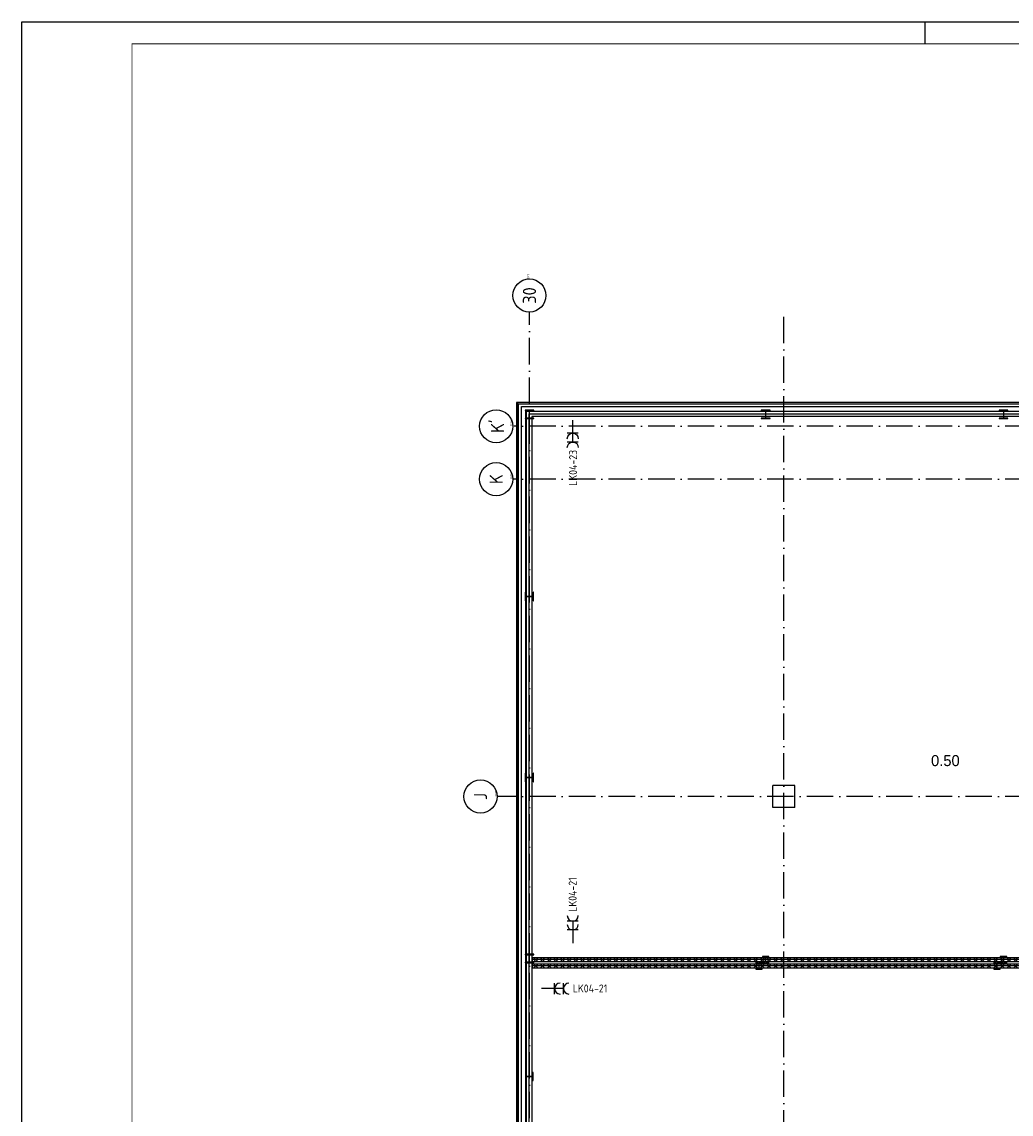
# Model space of a CAD drawing. Header units: millimetres. Extents: x -6587 to 112885, y 244 to 84344.
# Tile 10 of 47: x -6587 to 15866, y 59563 to 84344. Entities that reach past the tile are written whole.
import ezdxf
from ezdxf.enums import TextEntityAlignment as Align

# ---------------------------------------------------------------- set-up
doc = ezdxf.new("R2010")
doc.units = ezdxf.units.MM
doc.header["$LTSCALE"] = 100
doc.linetypes.add('DASHDOT', pattern=[9, 6, -1.5, 0, -1.5])
doc.layers.get('0').update_dxf_attribs({"linetype": 'CONTINUOUS'})
for name, color, linetype in [('AL$7----_STRAMIEN', 1, 'DASHDOT'), ('ALN-----_BLOCKNAAM', 2, 'CONTINUOUS'), ('ALXA7---_KALKZVUIL', 1, 'CONTINUOUS'), ('BOUW', 8, 'CONTINUOUS'), ('EB62203-_ATTRIB', 2, 'CONTINUOUS'), ('EL62203-_KRACHT-WCD230', 3, 'CONTINUOUS'), ('LIJN025', 10, 'CONTINUOUS'), ('LIJN050', 90, 'CONTINUOUS'), ('TEKST25', 1, 'CONTINUOUS'), ('TEKST35', 50, 'CONTINUOUS'), ('TEKST50', 90, 'CONTINUOUS')]:
    doc.layers.add(name, color=color, linetype=linetype)
doc.styles.add('1_8', font='iso', dxfattribs={"width": 0.7, "height": 1.8})
doc.styles.add('BURO-025', font='BUROFONT.shx', dxfattribs={"height": 250})
doc.styles.add('ISO', font='ISO.SHX')
doc.styles.add('ROMAND', font='romand')
doc.styles.get("Standard").update_dxf_attribs({"font": 'iso.shx'})

# ---------------------------------------------------------------- blocks, each defined once
blk = doc.blocks.new('A0-G')
at = {"layer": 'LIJN025'}
blk.add_line((205, 836), (205, 841), dxfattribs=at)
blk.add_lwpolyline([(1189, 841), (1189, 0), (0, 0), (0, 841)], close=True, dxfattribs=at)
at = {"layer": 'LIJN050', "const_width": 0.2}
blk.add_lwpolyline([(1184, 836), (25, 836), (25, 5), (1184, 5)], close=True, dxfattribs=at)
at = {"layer": 'TEKST25', "style": 'ROMAND', "width": 2.899115}
blk.add_attdef('STATUS', text='', height=2.5, dxfattribs=at).set_placement((1143, 71.5), (1182, 71.5), align=Align.FIT)
at = {"layer": 'TEKST25', "style": 'ISO'}
for tag, p in [('E', (1144.25, 66)), ('NAAM-E', (1155.75, 66)), ('DATUM-E', (1174, 66)), ('D', (1144.25, 61)), ('NAAM-D', (1155.75, 61)), ('DATUM-D', (1174, 61)), ('C', (1144.25, 56)), ('NAAM-C', (1155.75, 56)), ('DATUM-C', (1174, 56)), ('B', (1144.25, 51)), ('NAAM-B', (1155.75, 51)), ('DATUM-B', (1174, 51)), ('A', (1144.25, 46)), ('NAAM-A', (1155.75, 46)), ('DATUM-A', (1174, 46))]:
    blk.add_attdef(tag, text='', height=2.5, dxfattribs=at).set_placement(p, align=Align.CENTER)
for tag, p in [('DATUM', (1021.75, 36.25)), ('SCHAAL', (1057, 36.25)), ('GETEKEND', (1087.25, 36.25)), ('GECONTOL.', (1122, 36.25)), ('FORMAAT', (1152.25, 28.25))]:
    blk.add_attdef(tag, p, '', height=2.5, dxfattribs=at)
at = {"layer": 'TEKST35', "style": 'ISO'}
for tag, p in [('PROJECT', (1023.5, 72.5)), ('PLAATS', (1023.5, 63.5)), ('INSTALLATIE-REGEL1', (1023.5, 52.5)), ('INSTALLATIE-REGEL2', (1023.5, 43.5))]:
    blk.add_attdef(tag, p, '', height=4, dxfattribs=at)
blk.add_attdef('PROJ.NR.', text='', height=4, dxfattribs=at).set_placement((1170, 23), align=Align.CENTER)
at = {"layer": 'TEKST50', "style": 'ISO'}
blk.add_attdef('FILE-NAAM', text='', height=5, dxfattribs=at).set_placement((1162.5, 7.5), align=Align.CENTER)
blk = doc.blocks.new('ES3W2A')
at = {"ltscale": 0.5}
for p, q in [((1.25, 2), (-1.25, 2)), ((1.25, 0), (-1.25, 0)), ((0, 2), (0, -3))]:
    blk.add_line(p, q, dxfattribs=at)
for centre in [(0, 3.25), (0, 1.25)]:
    blk.add_arc(centre, 1.25, 180, 0, dxfattribs=at)
at = {"ltscale": 0.5, "style": '1_8'}
for tag, flags, p in [('VERMOGEN', 9, (-2.5, 5)), ('GROEP', 8, (0, 5)), ('SCHAK', 8, (2.5, 5)), ('GELIJK', 9, (5, 5)), ('KAST', 9, (7, 5)), ('TAL', 8, (2.5, 5))]:
    blk.add_attdef(tag, text='', height=1.8, rotation=90, dxfattribs=dict(at, flags=flags)).set_placement(p, align=Align.MIDDLE_CENTER)
at = {"ltscale": 0.5, "style": '1_8', "width": 0.7, "flags": 8}
blk.add_attdef('DOEL', text='', height=1.8, rotation=90, dxfattribs=at).set_placement((-2.5, 5), align=Align.MIDDLE_LEFT)
at = {"ltscale": 0.5, "style": '1_8', "flags": 9}
blk.add_attdef('M_CODE', text='', height=1.8, dxfattribs=at).set_placement((0, 0), align=Align.MIDDLE_CENTER)
blk = doc.blocks.new('*U41')
at = {"layer": 'ALXA7---_KALKZVUIL', "color": 0}
for p, q in [((5054, 63030), (5154, 63130)), ((5154, 63030), (5054, 63130)), ((5205, 63030), (5305, 63130)), ((5305, 63030), (5205, 63130)), ((5357, 63030), (5457, 63130)), ((5457, 63030), (5357, 63130)), ((5508, 63030), (5608, 63130)), ((5608, 63030), (5508, 63130)), ((5659, 63030), (5759, 63130)), ((5759, 63030), (5659, 63130)), ((5810, 63030), (5910, 63130)), ((5910, 63030), (5810, 63130)), ((5962, 63030), (6062, 63130)), ((6062, 63030), (5962, 63130)), ((6113, 63030), (6213, 63130)), ((6213, 63030), (6113, 63130)), ((6264, 63030), (6364, 63130)), ((6364, 63030), (6264, 63130)), ((6415, 63030), (6515, 63130)), ((6515, 63030), (6415, 63130)), ((6566, 63030), (6666, 63130)), ((6666, 63030), (6566, 63130)), ((6718, 63030), (6818, 63130)), ((6818, 63030), (6718, 63130)), ((6869, 63030), (6969, 63130)), ((6969, 63030), (6869, 63130)), ((7020, 63030), (7120, 63130)), ((7120, 63030), (7020, 63130)), ((7171, 63030), (7271, 63130)), ((7271, 63030), (7171, 63130)), ((7322, 63030), (7422, 63130)), ((7422, 63030), (7322, 63130)), ((7474, 63030), (7574, 63130)), ((7574, 63030), (7474, 63130)), ((7625, 63030), (7725, 63130)), ((7725, 63030), (7625, 63130)), ((7776, 63030), (7876, 63130)), ((7876, 63030), (7776, 63130)), ((7927, 63030), (8027, 63130)), ((8027, 63030), (7927, 63130)), ((8078, 63030), (8178, 63130)), ((8178, 63030), (8078, 63130)), ((8230, 63030), (8330, 63130)), ((8330, 63030), (8230, 63130)), ((8381, 63030), (8481, 63130)), ((8481, 63030), (8381, 63130)), ((8532, 63030), (8632, 63130)), ((8632, 63030), (8532, 63130)), ((8683, 63030), (8783, 63130)), ((8783, 63030), (8683, 63130)), ((8834, 63030), (8934, 63130)), ((8934, 63030), (8834, 63130)), ((8986, 63030), (9086, 63130)), ((9086, 63030), (8986, 63130)), ((9137, 63030), (9237, 63130)), ((9237, 63030), (9137, 63130)), ((9288, 63030), (9388, 63130)), ((9388, 63030), (9288, 63130)), ((9439, 63030), (9539, 63130)), ((9539, 63030), (9439, 63130)), ((9590, 63030), (9690, 63130)), ((9690, 63030), (9590, 63130)), ((9742, 63030), (9842, 63130)), ((9842, 63030), (9742, 63130)), ((9893, 63030), (9993, 63130)), ((9993, 63030), (9893, 63130)), ((10044, 63030), (10144, 63130)), ((10144, 63030), (10044, 63130)), ((10195, 63030), (10295, 63130)), ((10295, 63030), (10195, 63130)), ((10347, 63030), (10447, 63130)), ((10447, 63030), (10347, 63130)), ((10498, 63030), (10598, 63130)), ((10598, 63030), (10498, 63130)), ((10649, 63030), (10749, 63130)), ((10749, 63030), (10649, 63130)), ((10800, 63030), (10900, 63130)), ((10900, 63030), (10800, 63130)), ((10951, 63030), (11051, 63130)), ((11051, 63030), (10951, 63130)), ((11103, 63030), (11203, 63130)), ((11203, 63030), (11103, 63130)), ((11254, 63030), (11354, 63130)), ((11354, 63030), (11254, 63130)), ((11405, 63030), (11505, 63130)), ((11505, 63030), (11405, 63130)), ((11556, 63030), (11656, 63130)), ((11656, 63030), (11556, 63130)), ((11707, 63030), (11807, 63130)), ((11807, 63030), (11707, 63130)), ((11859, 63030), (11959, 63130)), ((11959, 63030), (11859, 63130)), ((12010, 63030), (12110, 63130)), ((12110, 63030), (12010, 63130)), ((12161, 63030), (12261, 63130)), ((12261, 63030), (12161, 63130)), ((12312, 63030), (12412, 63130)), ((12412, 63030), (12312, 63130)), ((12463, 63030), (12563, 63130)), ((12563, 63030), (12463, 63130)), ((12615, 63030), (12715, 63130)), ((12715, 63030), (12615, 63130)), ((12766, 63030), (12866, 63130)), ((12866, 63030), (12766, 63130)), ((12917, 63030), (13017, 63130)), ((13017, 63030), (12917, 63130)), ((13068, 63030), (13168, 63130)), ((13168, 63030), (13068, 63130)), ((13219, 63030), (13319, 63130)), ((13319, 63030), (13219, 63130)), ((13371, 63030), (13471, 63130)), ((13471, 63030), (13371, 63130)), ((13522, 63030), (13622, 63130)), ((13622, 63030), (13522, 63130)), ((13673, 63030), (13773, 63130)), ((13773, 63030), (13673, 63130)), ((13824, 63030), (13924, 63130)), ((13924, 63030), (13824, 63130)), ((13976, 63030), (14076, 63130)), ((14076, 63030), (13976, 63130)), ((14127, 63030), (14227, 63130)), ((14227, 63030), (14127, 63130)), ((14278, 63030), (14378, 63130)), ((14378, 63030), (14278, 63130)), ((14429, 63030), (14529, 63130)), ((14529, 63030), (14429, 63130)), ((14580, 63030), (14680, 63130)), ((14680, 63030), (14580, 63130)), ((14732, 63030), (14832, 63130)), ((14832, 63030), (14732, 63130)), ((14883, 63030), (14983, 63130)), ((14983, 63030), (14883, 63130)), ((15034, 63030), (15134, 63130)), ((15134, 63030), (15034, 63130)), ((15185, 63030), (15285, 63130)), ((15285, 63030), (15185, 63130)), ((15336, 63030), (15436, 63130)), ((15436, 63030), (15336, 63130)), ((15488, 63030), (15588, 63130)), ((15588, 63030), (15488, 63130)), ((15639, 63030), (15739, 63130)), ((15739, 63030), (15639, 63130)), ((15790, 63030), (15890, 63130)), ((15890, 63030), (15790, 63130)), ((15941, 63030), (16041, 63130)), ((16041, 63030), (15941, 63130)), ((16092, 63030), (16192, 63130)), ((16192, 63030), (16092, 63130)), ((16244, 63030), (16344, 63130)), ((16344, 63030), (16244, 63130)), ((16395, 63030), (16495, 63130)), ((16495, 63030), (16395, 63130)), ((16546, 63030), (16646, 63130)), ((16646, 63030), (16546, 63130)), ((16697, 63030), (16797, 63130)), ((16797, 63030), (16697, 63130)), ((16848, 63030), (16948, 63130)), ((16948, 63030), (16848, 63130)), ((17000, 63030), (17100, 63130)), ((17100, 63030), (17000, 63130)), ((17151, 63030), (17251, 63130)), ((17251, 63030), (17151, 63130)), ((17302, 63030), (17402, 63130)), ((17402, 63030), (17302, 63130))]:
    blk.add_line(p, q, dxfattribs=at)
blk = doc.blocks.new('*U42')
at = {"layer": 'ALXA7---_KALKZVUIL', "color": 0}
for p, q in [((5054, 62887), (5154, 62987)), ((5154, 62887), (5054, 62987)), ((5205, 62887), (5305, 62987)), ((5305, 62887), (5205, 62987)), ((5357, 62887), (5457, 62987)), ((5457, 62887), (5357, 62987)), ((5508, 62887), (5608, 62987)), ((5608, 62887), (5508, 62987)), ((5659, 62887), (5759, 62987)), ((5759, 62887), (5659, 62987)), ((5810, 62887), (5910, 62987)), ((5910, 62887), (5810, 62987)), ((5962, 62887), (6062, 62987)), ((6062, 62887), (5962, 62987)), ((6113, 62887), (6213, 62987)), ((6213, 62887), (6113, 62987)), ((6264, 62887), (6364, 62987)), ((6364, 62887), (6264, 62987)), ((6415, 62887), (6515, 62987)), ((6515, 62887), (6415, 62987)), ((6566, 62887), (6666, 62987)), ((6666, 62887), (6566, 62987)), ((6718, 62887), (6818, 62987)), ((6818, 62887), (6718, 62987)), ((6869, 62887), (6969, 62987)), ((6969, 62887), (6869, 62987)), ((7020, 62887), (7120, 62987)), ((7120, 62887), (7020, 62987)), ((7171, 62887), (7271, 62987)), ((7271, 62887), (7171, 62987)), ((7322, 62887), (7422, 62987)), ((7422, 62887), (7322, 62987)), ((7474, 62887), (7574, 62987)), ((7574, 62887), (7474, 62987)), ((7625, 62887), (7725, 62987)), ((7725, 62887), (7625, 62987)), ((7776, 62887), (7876, 62987)), ((7876, 62887), (7776, 62987)), ((7927, 62887), (8027, 62987)), ((8027, 62887), (7927, 62987)), ((8078, 62887), (8178, 62987)), ((8178, 62887), (8078, 62987)), ((8230, 62887), (8330, 62987)), ((8330, 62887), (8230, 62987)), ((8381, 62887), (8481, 62987)), ((8481, 62887), (8381, 62987)), ((8532, 62887), (8632, 62987)), ((8632, 62887), (8532, 62987)), ((8683, 62887), (8783, 62987)), ((8783, 62887), (8683, 62987)), ((8834, 62887), (8934, 62987)), ((8934, 62887), (8834, 62987)), ((8986, 62887), (9086, 62987)), ((9086, 62887), (8986, 62987)), ((9137, 62887), (9237, 62987)), ((9237, 62887), (9137, 62987)), ((9288, 62887), (9388, 62987)), ((9388, 62887), (9288, 62987)), ((9439, 62887), (9539, 62987)), ((9539, 62887), (9439, 62987)), ((9590, 62887), (9690, 62987)), ((9690, 62887), (9590, 62987)), ((9742, 62887), (9842, 62987)), ((9842, 62887), (9742, 62987)), ((9893, 62887), (9993, 62987)), ((9993, 62887), (9893, 62987)), ((10044, 62887), (10144, 62987)), ((10144, 62887), (10044, 62987)), ((10195, 62887), (10295, 62987)), ((10295, 62887), (10195, 62987)), ((10347, 62887), (10447, 62987)), ((10447, 62887), (10347, 62987)), ((10498, 62887), (10598, 62987)), ((10598, 62887), (10498, 62987)), ((10649, 62887), (10749, 62987)), ((10749, 62887), (10649, 62987)), ((10800, 62887), (10900, 62987)), ((10900, 62887), (10800, 62987)), ((10951, 62887), (11051, 62987)), ((11051, 62887), (10951, 62987)), ((11103, 62887), (11203, 62987)), ((11203, 62887), (11103, 62987)), ((11254, 62887), (11354, 62987)), ((11354, 62887), (11254, 62987)), ((11405, 62887), (11505, 62987)), ((11505, 62887), (11405, 62987)), ((11556, 62887), (11656, 62987)), ((11656, 62887), (11556, 62987)), ((11707, 62887), (11807, 62987)), ((11807, 62887), (11707, 62987)), ((11859, 62887), (11959, 62987)), ((11959, 62887), (11859, 62987)), ((12010, 62887), (12110, 62987)), ((12110, 62887), (12010, 62987)), ((12161, 62887), (12261, 62987)), ((12261, 62887), (12161, 62987)), ((12312, 62887), (12412, 62987)), ((12412, 62887), (12312, 62987)), ((12463, 62887), (12563, 62987)), ((12563, 62887), (12463, 62987)), ((12615, 62887), (12715, 62987)), ((12715, 62887), (12615, 62987)), ((12766, 62887), (12866, 62987)), ((12866, 62887), (12766, 62987)), ((12917, 62887), (13017, 62987)), ((13017, 62887), (12917, 62987)), ((13068, 62887), (13168, 62987)), ((13168, 62887), (13068, 62987)), ((13219, 62887), (13319, 62987)), ((13319, 62887), (13219, 62987)), ((13371, 62887), (13471, 62987)), ((13471, 62887), (13371, 62987)), ((13522, 62887), (13622, 62987)), ((13622, 62887), (13522, 62987)), ((13673, 62887), (13773, 62987)), ((13773, 62887), (13673, 62987)), ((13824, 62887), (13924, 62987)), ((13924, 62887), (13824, 62987)), ((13976, 62887), (14076, 62987)), ((14076, 62887), (13976, 62987)), ((14127, 62887), (14227, 62987)), ((14227, 62887), (14127, 62987)), ((14278, 62887), (14378, 62987)), ((14378, 62887), (14278, 62987)), ((14429, 62887), (14529, 62987)), ((14529, 62887), (14429, 62987)), ((14580, 62887), (14680, 62987)), ((14680, 62887), (14580, 62987)), ((14732, 62887), (14832, 62987)), ((14832, 62887), (14732, 62987)), ((14883, 62887), (14983, 62987)), ((14983, 62887), (14883, 62987)), ((15034, 62887), (15134, 62987)), ((15134, 62887), (15034, 62987)), ((15185, 62887), (15285, 62987)), ((15285, 62887), (15185, 62987)), ((15336, 62887), (15436, 62987)), ((15436, 62887), (15336, 62987)), ((15488, 62887), (15588, 62987)), ((15588, 62887), (15488, 62987)), ((15639, 62887), (15739, 62987)), ((15739, 62887), (15639, 62987)), ((15790, 62887), (15890, 62987)), ((15890, 62887), (15790, 62987)), ((15941, 62887), (16041, 62987)), ((16041, 62887), (15941, 62987)), ((16092, 62887), (16192, 62987)), ((16192, 62887), (16092, 62987)), ((16244, 62887), (16344, 62987)), ((16344, 62887), (16244, 62987)), ((16395, 62887), (16495, 62987)), ((16495, 62887), (16395, 62987)), ((16546, 62887), (16646, 62987)), ((16646, 62887), (16546, 62987)), ((16697, 62887), (16797, 62987)), ((16797, 62887), (16697, 62987)), ((16848, 62887), (16948, 62987)), ((16948, 62887), (16848, 62987)), ((17000, 62887), (17100, 62987)), ((17100, 62887), (17000, 62987)), ((17151, 62887), (17251, 62987)), ((17251, 62887), (17151, 62987)), ((17302, 62887), (17402, 62987)), ((17402, 62887), (17302, 62987))]:
    blk.add_line(p, q, dxfattribs=at)
blk = doc.blocks.new('1010')
at = {"layer": 'AL$7----_STRAMIEN', "color": 7, "linetype": 'Continuous'}
blk.add_circle((0, 750), 750, dxfattribs=at)
at = {"layer": 'AL$7----_STRAMIEN', "color": 3, "linetype": 'Continuous'}
blk.add_attdef('STR-NAAM', text='', height=600, rotation=360, dxfattribs=at).set_placement((0, 750), align=Align.MIDDLE)
at = {"layer": 'ALN-----_BLOCKNAAM', "linetype": 'Continuous'}
blk.add_text('1010', height=100, dxfattribs=at).set_placement((0, 0))
blk = doc.blocks.new('HEA200')
at = {"color": 0, "linetype": 'Continuous'}
blk.add_lwpolyline([(3.25, 67, -0.41421356), (21.25, 85), (100, 85), (100, 95), (-100, 95), (-100, 85), (-21.25, 85, -0.41421356), (-3.25, 67), (-3.25, -67, -0.41421356), (-21.25, -85), (-100, -85), (-100, -95), (100, -95), (100, -85), (21.25, -85, -0.41421356), (3.25, -67)], format="xyb", close=True, dxfattribs=at)
blk = doc.blocks.new('1011')
at = {"layer": 'AL$7----_STRAMIEN', "color": 7, "linetype": 'Continuous'}
blk.add_circle((-750, 0), 750, dxfattribs=at)
at = {"layer": 'AL$7----_STRAMIEN', "color": 3, "linetype": 'Continuous'}
blk.add_attdef('STR-NAAM', text='', height=600, rotation=360, dxfattribs=at).set_placement((-750, 0), align=Align.MIDDLE)
at = {"layer": 'ALN-----_BLOCKNAAM', "linetype": 'Continuous'}
blk.add_text('1011', height=100, dxfattribs=at).set_placement((0, 0))

msp = doc.modelspace()

# ---------------------------------------------------------------- linework, layer by layer
at = {"layer": 'AL$7----_STRAMIEN', "color": 1}
for p, q in [((4933, 38768), (4933, 77760)), ((4933, 38768), (4933, 77760)), ((10708, 5947), (10708, 77762)), ((85638, 75169), (4583, 75169)), ((85638, 73969), (4559, 73969)), ((85638, 73969), (4562, 73969)), ((10458, 66519), (10458, 67019)), ((10958, 67019), (10458, 67019)), ((10958, 66519), (10958, 67019)), ((85638, 66769), (4198, 66769)), ((10958, 66519), (10458, 66519))]:
    msp.add_line(p, q, dxfattribs=at)
at = {"layer": 'BOUW'}
for p, q in [((34233, 75709), (4663, 75709)), ((4663, 75709), (4663, 41479)), ((4663, 75709), (4663, 75709))]:
    msp.add_line(p, q, dxfattribs=at)
for points in [[(34092, 69460), (34233, 69460), (34233, 75709), (4638, 75709), (4638, 41479), (17173, 41483)], [(34092, 69500), (34193, 69500), (34193, 75669), (4678, 75669), (4678, 41519), (17173, 41523)], [(17293, 41299), (17293, 41595), (4754, 41595), (4754, 75614), (26313, 75614)], [(17393, 41299), (17393, 41695), (4854, 41695), (4854, 75514), (26313, 75514)], [(17393, 41770), (4929, 41770), (4929, 75451), (26313, 75451)], [(17403, 63068), (5004, 63068)], [(17403, 62925), (5004, 62925)]]:
    msp.add_lwpolyline(points, dxfattribs=at)
for points in [[(17393, 41707), (4866, 41707), (4866, 75514), (26313, 75514), (26313, 75389), (4991, 75389), (4991, 41832), (17393, 41832)], [(17403, 63018), (5004, 63018), (5004, 63118), (17403, 63118)], [(17403, 62875), (5004, 62875), (5004, 62975), (17403, 62975)]]:
    msp.add_lwpolyline(points, close=True, dxfattribs=at)
for points in [[(4866, 67204, -0.414214), (4848, 67222), (4848, 67300), (4838, 67300), (4838, 67100), (4848, 67100), (4848, 67179, -0.414214), (4866, 67197), (5000, 67197, -0.414214), (5018, 67179), (5018, 67100), (5028, 67100), (5028, 67300), (5018, 67300), (5018, 67222, -0.414214), (5000, 67204)], [(4936, 63161, -0.414214), (4954, 63179), (5033, 63179), (5033, 63189), (4833, 63189), (4833, 63179), (4912, 63179, -0.414214), (4930, 63161), (4930, 63027, -0.414214), (4912, 63009), (4833, 63009), (4833, 62999), (5033, 62999), (5033, 63009), (4954, 63009, -0.414214), (4936, 63027)], [(10136, 62887, -0.414214), (10124, 62875), (10070, 62875), (10070, 62853), (10216, 62853), (10216, 62875), (10161, 62875, -0.414214), (10149, 62887), (10149, 62979, -0.414214), (10161, 62991), (10216, 62991), (10216, 63013), (10070, 63013), (10070, 62991), (10124, 62991, -0.414214), (10136, 62979)], [(10286, 63014, -0.414214), (10274, 63002), (10220, 63002), (10220, 62980), (10366, 62980), (10366, 63002), (10311, 63002, -0.414214), (10299, 63014), (10299, 63106, -0.414214), (10311, 63118), (10366, 63118), (10366, 63140), (10220, 63140), (10220, 63118), (10274, 63118, -0.414214), (10286, 63106)], [(15536, 62887, -0.414214), (15524, 62875), (15470, 62875), (15470, 62853), (15616, 62853), (15616, 62875), (15561, 62875, -0.414214), (15549, 62887), (15549, 62979, -0.414214), (15561, 62991), (15616, 62991), (15616, 63013), (15470, 63013), (15470, 62991), (15524, 62991, -0.414214), (15536, 62979)], [(15686, 63014, -0.414214), (15674, 63002), (15620, 63002), (15620, 62980), (15766, 62980), (15766, 63002), (15711, 63002, -0.414214), (15699, 63014), (15699, 63106, -0.414214), (15711, 63118), (15766, 63118), (15766, 63140), (15620, 63140), (15620, 63118), (15674, 63118, -0.414214), (15686, 63106)], [(4994, 60415, -0.414214), (5009, 60400), (5009, 60328), (5018, 60328), (5018, 60508), (5009, 60508), (5009, 60436, -0.414214), (4994, 60421), (4872, 60421, -0.414214), (4857, 60436), (4857, 60508), (4847, 60508), (4847, 60328), (4857, 60328), (4857, 60400, -0.414214), (4872, 60415)]]:
    msp.add_lwpolyline(points, format="xyb", close=True, dxfattribs=at)

# ---------------------------------------------------------------- block references
at = {"xscale": 100, "yscale": 100, "zscale": 100}
msp.add_blockref('A0-G', (-6587, 244), dxfattribs=at)
at = {"layer": 'AL$7----_STRAMIEN', "xscale": 0.5, "yscale": 0.5, "zscale": 0.5, "rotation": 90}
for name, p, values in [('1011', (4933, 78510), {'STR-NAAM': '30'}), ('1011', (4933, 78510), {'STR-NAAM': '30'}), ('1010', (4553, 75169), {'STR-NAAM': "K'"}), ('1010', (4553, 73969), {'STR-NAAM': 'K'}), ('1010', (4198, 66769), {'STR-NAAM': 'J'}), ('1010', (4198, 66769), {'STR-NAAM': 'J'})]:
    msp.add_blockref(name, p, dxfattribs=at).add_auto_attribs(values)
at = {"layer": 'BOUW'}
for name, p in [('HEA200', (4933, 75439)), ('HEA200', (10293, 75439)), ('HEA200', (15693, 75439)), ('*U41', (-25, -12)), ('*U42', (-25, -12))]:
    msp.add_blockref(name, p, dxfattribs=at)
at = {"layer": 'BOUW', "rotation": 90}
msp.add_blockref('HEA200', (4933, 71307), dxfattribs=at)
at = {"layer": 'EL62203-_KRACHT-WCD230'}
ref = msp.add_blockref('ES3W2A', (5917, 75011, 1050), dxfattribs=dict(at, xscale=-100, yscale=100, zscale=100, rotation=180))
ref.add_attrib('GROEP', 'LK04-23', dxfattribs={"layer": 'EB62203-_ATTRIB', "color": 1, "height": 180, "rotation": 90, "style": '1_8', "flags": 8}).set_placement((5923, 73817, 1050), align=Align.MIDDLE_LEFT)
ref = msp.add_blockref('ES3W2A', (5917, 63742, 1050), dxfattribs=dict(at, xscale=100, yscale=100, zscale=100))
ref.add_attrib('GROEP', 'LK04-21', dxfattribs={"layer": 'EB62203-_ATTRIB', "color": 1, "height": 180, "rotation": 90, "style": '1_8', "flags": 8}).set_placement((5914, 64154, 1050), align=Align.MIDDLE_LEFT)
ref = msp.add_blockref('ES3W2A', (5504, 62412, 1050), dxfattribs=dict(at, xscale=100, yscale=100, zscale=100, rotation=270))
ref.add_attrib('GROEP', 'LK04-21', dxfattribs={"layer": 'EB62203-_ATTRIB', "color": 1, "height": 180, "style": '1_8', "flags": 8}).set_placement((5916, 62415, 1050), align=Align.MIDDLE_LEFT)

# ---------------------------------------------------------------- texts
at = {"layer": 'BOUW', "style": 'BURO-025'}
msp.add_text('0.50', height=250, dxfattribs=at).set_placement((14048, 67459))

doc.saveas('drawing.dxf')
